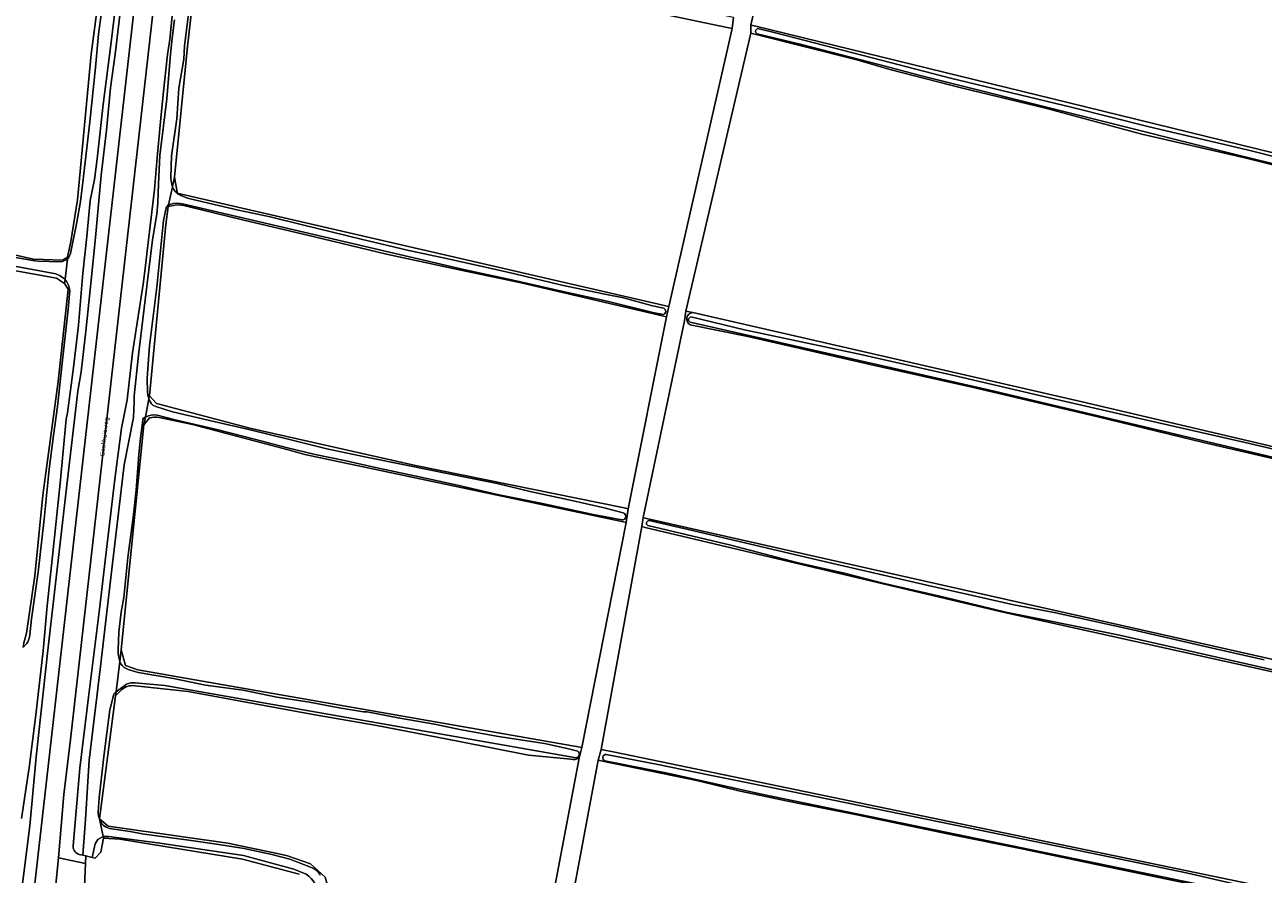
# Model space of a CAD drawing. Header units: metres. Extents: x 149984 to 156489, y 469398 to 478068.
# Tile 141 of 256: x 152403 to 152641, y 471789 to 471953. Entities that reach past the tile are written whole.
import ezdxf
from ezdxf.enums import TextEntityAlignment as Align

# ---------------------------------------------------------------- set-up
doc = ezdxf.new("R2010")
doc.units = ezdxf.units.M
doc.header["$LTSCALE"] = 0.75
for name, color, linetype, lineweight in [('B-WE-GR-GRAS-GV', 252, 'Continuous', 13), ('B-WE-OG-TERREIN_ERF-GV', 252, 'Continuous', 18), ('B-WE-OG-TERREIN_OEVER-GV', 252, 'Continuous', 18), ('B-WE-OG-TOPOGRAFIE-T18', 7, 'Continuous', 18), ('B-WE-OG-WATER_SLOOT-GV', 252, 'Continuous', 18), ('B-WE-OG-WEG-GV', 252, 'Continuous', 18), ('B-WE-VH-GESLOTENVERHARDING_ASFALT-GV', 252, 'Continuous', 18), ('B-WE-VH-OPENVERHARDING_BETONSTRAATSTEEN-GV', 252, 'Continuous', 18)]:
    doc.layers.add(name, color=color, linetype=linetype, lineweight=lineweight)
doc.styles.add('NLCS-ISO-M500-T18', font='NLCS-ISO.ttf', dxfattribs={"height": 0.9})

msp = doc.modelspace()

# ---------------------------------------------------------------- linework, layer by layer
at = {"layer": 'B-WE-GR-GRAS-GV', "flags": 128}
msp.add_lwpolyline([(152415.378, 471947.155), (152419.686, 471980.186), (152416.344, 471982.175), (152332.471, 472004.4), (152313.053, 471928.365), (152312.875, 471926.962), (152314.791, 471926.596), (152315.214, 471927.316), (152316.072, 471927.683), (152404.248, 471907.78), (152409.873, 471907.541), (152410.83, 471908.139), (152411.449, 471911.134), (152412.745, 471919.15)], close=True, dxfattribs=at)
for points in [[(152665.286, 471963.882), (152551.876, 471992.881), (152551.366, 471993.011), (152542.255, 471952.769), (152543.216, 471952.534), (152603.486, 471937.786), (152754.715, 471900.779)], [(152437.993, 471975.93), (152436.821, 471974.562), (152433.91, 471948.633), (152431.397, 471923.497), (152431.892, 471920.65), (152431.926, 471920.455), (152526.172, 471898.706), (152526.514, 471898.627), (152538.685, 471952.073)], [(152538.685, 471952.073), (152538.002, 471952.218), (152533.411, 471953.194), (152506.459, 471958.924), (152498.865, 471960.539), (152492.237, 471962.04), (152477.735, 471966.079), (152451.211, 471973.584), (152441.379, 471976.132)], [(152651.744, 471923.619), (152637.307, 471927.219), (152617.46, 471931.772), (152598.922, 471936.775), (152582.751, 471940.678), (152569.001, 471944.241), (152562.663, 471946.099), (152542.776, 471951.071), (152542.261, 471951.2), (152529.756, 471897.781), (152531.033, 471897.488), (152531.078, 471897.478), (152605.999, 471880.299), (152789.809, 471837.199)], [(152431.536, 471918.114), (152430.143, 471917.849), (152429.746, 471914.41), (152426.571, 471881.469), (152427.84, 471880.074), (152427.894, 471880.014), (152428.151, 471879.946), (152432.818, 471878.71), (152445.885, 471875.251), (152477.768, 471868.108), (152517.916, 471859.922), (152518.646, 471859.773), (152526.054, 471896.683), (152525.751, 471896.754), (152498.059, 471903.205), (152486.136, 471905.692), (152472.154, 471908.733), (152458.345, 471912.076), (152444.475, 471915.339), (152433.722, 471917.941)], [(152402.315, 471833.72), (152402.897, 471835.837), (152404.538, 471846.896), (152406.072, 471862.401), (152408.983, 471884.203), (152410.941, 471901.983), (152410.253, 471903.094), (152408.665, 471904.1), (152400.875, 471905.51)], [(152531.078, 471897.478), (152531.033, 471897.488), (152529.756, 471897.781), (152529.494, 471895.889), (152521.556, 471858.053), (152522.203, 471857.907), (152666.681, 471825.377), (152684.49, 471821.331), (152692.195, 471819.581), (152776.747, 471800.374), (152815.103, 471791.724), (152870.333, 471779.268), (152910.495, 471770.211), (152922.592, 471767.539), (152960.032, 471759.268), (153025.215, 471744.869)], [(152648.451, 471868.074), (152629.32, 471872.499), (152609.003, 471877.455), (152585.364, 471883.026), (152565.21, 471887.495), (152541.701, 471892.889), (152530.58, 471895.134)], [(152426.571, 471877.236), (152425.512, 471875.913), (152421.147, 471832.653), (152421.94, 471829.611), (152424.322, 471828.817), (152432.706, 471827.35), (152509.426, 471813.93), (152509.782, 471813.868), (152518.249, 471857.127)], [(152518.249, 471857.127), (152517.133, 471857.363), (152464.041, 471868.619), (152456.469, 471870.224), (152453.267, 471871.073), (152434.863, 471875.952), (152428.441, 471877.314)], [(152806.616, 471791.418), (152778.467, 471797.861), (152775.977, 471798.425), (152757.558, 471802.272), (152755.597, 471802.626), (152751.402, 471803.867), (152739.878, 471806.599), (152677.396, 471820.747), (152590.48, 471839.929), (152521.951, 471856.178), (152521.292, 471856.334), (152513.486, 471813.471), (152516.08, 471812.934), (152657.429, 471783.677), (152668.797, 471781.324), (152798.576, 471753.014), (152923.724, 471725.232), (152936.95, 471722.413), (152944.578, 471720.787), (152961.359, 471717.211), (153019.659, 471704.785), (153020.658, 471704.572), (153028.688, 471702.861)], [(152421.024, 471824.765), (152420.038, 471823.814), (152419.133, 471816.887), (152416.944, 471800.138), (152418.648, 471798.718), (152433.058, 471796.672), (152441.653, 471795.452), (152451.436, 471793.399), (152453.155, 471793.038), (152457.558, 471791.475), (152460.398, 471788.919), (152461.25, 471785.795), (152459.688, 471774.293), (152478.054, 471770.658), (152487.378, 471769.331), (152497.535, 471767.517), (152499.901, 471767.062)], [(152507.605, 471811.587), (152499.468, 471812.413), (152485.888, 471815.083), (152470.305, 471818.097), (152458.084, 471820.232), (152443.757, 471822.859), (152434.026, 471824.605), (152423.227, 471825.765)], [(152500.586, 471766.198), (152509.248, 471811.782)], [(152644.699, 471783.791), (152635.066, 471785.917), (152620.434, 471788.905), (152609.639, 471791.154), (152594.372, 471794.403), (152581.988, 471796.865), (152573.036, 471798.759), (152562.68, 471800.943), (152549.383, 471803.568), (152540.181, 471805.432), (152532.127, 471807.427), (152513.755, 471811.216), (152512.881, 471811.396), (152504.018, 471764.035), (152504.437, 471763.953), (152504.99, 471763.844), (152542.44, 471756.485), (152546.196, 471755.747)]]:
    msp.add_lwpolyline(points, dxfattribs=at)
at = {"layer": 'B-WE-GR-GRAS-GV'}
for points in [[(152433.722, 471917.941, 0.1210477), (152431.536, 471918.114)], [(152530.58, 471895.134, -0.7371038), (152531.078, 471897.478)], [(152428.441, 471877.314, 0.0781623), (152426.571, 471877.236)], [(152423.227, 471825.765, 0.2080182), (152421.024, 471824.765)], [(152509.248, 471811.782, -0.1341388), (152507.605, 471811.587)]]:
    msp.add_lwpolyline(points, format="xyb", dxfattribs=at)
at = {"layer": 'B-WE-OG-TERREIN_ERF-GV', "flags": 128}
for points in [[(152504.018, 471764.035), (152512.881, 471811.396), (152513.486, 471813.471), (152521.292, 471856.334), (152521.556, 471858.053), (152529.494, 471895.889), (152529.756, 471897.781), (152542.261, 471951.2), (152542.255, 471952.769), (152551.366, 471993.011)], [(152538.954, 471954.193), (152538.685, 471952.073), (152526.514, 471898.627), (152526.054, 471896.683), (152518.646, 471859.773), (152518.249, 471857.127), (152509.782, 471813.868), (152509.248, 471811.782), (152500.586, 471766.198)], [(152455.4, 471789.48), (152444.46, 471792.37), (152420.87, 471796.24), (152417.73, 471796.44), (152417.19, 471793.71), (152416.11, 471792.55), (152415.537, 471792.696), (152415.322, 471792.751), (152414.339, 471793.002), (152414.274, 471791.564), (152414.074, 471787.154), (152414.05, 471786.634), (152414.016, 471785.894), (152414.989, 471785.713), (152415.733, 471785.575)]]:
    msp.add_lwpolyline(points, dxfattribs=at)
at = {"layer": 'B-WE-OG-TERREIN_OEVER-GV', "flags": 128}
for points in [[(152426.238, 472011.782), (152425.285, 472011.954), (152424.48, 472005.332), (152423.912, 471993.93), (152422.669, 471979.251), (152421.174, 471965.906), (152419.132, 471948.958), (152417.696, 471937.483), (152416.506, 471927.025), (152415.978, 471923.051), (152415.195, 471919.062), (152414.517, 471912.1), (152413.749, 471905.051), (152412.892, 471895.063), (152411.984, 471886.898), (152410.788, 471878.202), (152410.56, 471877.004), (152409.368, 471864.654), (152407.902, 471850.621), (152406.87, 471841.106), (152406.101, 471832.415), (152404.723, 471820.171), (152403.411, 471809.984), (152401.957, 471800.221)], [(152441.379, 471976.132), (152451.211, 471973.584), (152477.735, 471966.079), (152492.237, 471962.04), (152498.865, 471960.539), (152506.459, 471958.924), (152533.411, 471953.194), (152538.002, 471952.218), (152538.685, 471952.073), (152538.954, 471954.193), (152534.313, 471955.189), (152505.715, 471961.328), (152498.225, 471962.603), (152475.252, 471969.239), (152439.868, 471979.46), (152438.412, 471980.386), (152437.883, 471982.9), (152437.608, 471980.738)], [(152419.745, 471980.87), (152419.686, 471980.186), (152415.378, 471947.155), (152412.745, 471919.15), (152411.449, 471911.134), (152410.83, 471908.139)], [(152411.353, 471908.84), (152412.593, 471914.885), (152413.287, 471918.87), (152413.739, 471922.588), (152414.324, 471927.47), (152415.075, 471934.157), (152416.191, 471944.598), (152416.78, 471950.98), (152417.7, 471958.12), (152418.721, 471965.834), (152419.585, 471971.805), (152420.348, 471978.503)], [(152436.821, 471974.562), (152436.942, 471975.51), (152436.585, 471974.462), (152435.964, 471972.473), (152435.442, 471969.844), (152434.824, 471965.467), (152434.507, 471961.408), (152433.994, 471954.411), (152433.344, 471948.685), (152433.159, 471946.23), (152432.244, 471940.652), (152431.851, 471934.72), (152430.817, 471927.606), (152430.719, 471925.615), (152430.704, 471923.291)], [(152430.996, 471921.689), (152431.397, 471923.497), (152433.91, 471948.633), (152436.821, 471974.562)], [(152401.78, 471784.62), (152403.57, 471798.78), (152404.75, 471812.08), (152407.01, 471832.55), (152410.68, 471864.29), (152412.8, 471882.4), (152413.42, 471886.07), (152414.34, 471893.89), (152415.28, 471903.09), (152416.22, 471911.91), (152417.26, 471923.91), (152418.28, 471932.55), (152419.07, 471940.69), (152419.98, 471947.17), (152420.51, 471951.48), (152421.23, 471957.84)], [(152431.18, 471957.12), (152430.46, 471950), (152430.05, 471947.12), (152429.24, 471939.4), (152428.75, 471934.89), (152428.06, 471927.32), (152427.56, 471921.13), (152426.41, 471911.44), (152425.67, 471905.43), (152425.39, 471902.944), (152423.282, 471889.728), (152422.279, 471880.717), (152421.179, 471875.277), (152419.907, 471865.422), (152418.299, 471851.929), (152416.952, 471840.432), (152414.861, 471823.558), (152413.206, 471809.891), (152411.863, 471794.974)], [(152413.384, 471793.245), (152413.781, 471793.144), (152414.252, 471800.005), (152415.004, 471811.404), (152417.14, 471829.464), (152419.073, 471845.967), (152421.691, 471868.205), (152422.588, 471872.768), (152423.505, 471877.333), (152423.599, 471880.396), (152423.613, 471881.492), (152424.436, 471889.264), (152425.735, 471899.919), (152427.154, 471911.47), (152427.981, 471916.383), (152428.197, 471918.553), (152428.302, 471922.21), (152428.595, 471927.713), (152429.943, 471938.583), (152430.647, 471947.158), (152430.937, 471950.246), (152431.373, 471953.785)], [(152754.715, 471900.779), (152603.486, 471937.786), (152543.216, 471952.534), (152542.255, 471952.769), (152542.261, 471951.2), (152542.776, 471951.071), (152562.663, 471946.099), (152569.001, 471944.241), (152582.751, 471940.678), (152598.922, 471936.775), (152617.46, 471931.772), (152637.307, 471927.219), (152651.744, 471923.619)], [(153049.195, 471824.049), (153049.74, 471826.394), (153049.719, 471826.406), (153047.259, 471827.796), (153046.947, 471827.972), (152914.979, 471860.024), (152833.374, 471879.671), (152819.224, 471883.274), (152803.522, 471887.252), (152787.043, 471891.293), (152769.507, 471895.309), (152747.021, 471900.751), (152732.174, 471904.19), (152635.501, 471927.89), (152575.35, 471942.928), (152566.906, 471945.21), (152551.984, 471949.05), (152543.479, 471951.092)], [(152543.616, 471952.079), (152546.994, 471951.26), (152567.322, 471945.999), (152580.671, 471942.568), (152604.145, 471936.92), (152618.876, 471933.205), (152637.724, 471928.751), (152651.712, 471925.267)], [(152316.017, 471926.948), (152321.051, 471925.947), (152329.049, 471924.231), (152340.253, 471921.621), (152350.877, 471919.176), (152362.295, 471916.687), (152370.097, 471914.782), (152377.894, 471913.057), (152388.916, 471910.409), (152398.911, 471908.376), (152404.497, 471907.431), (152405.156, 471907.352), (152409.511, 471907.215), (152409.841, 471907.29), (152410.783, 471907.724), (152410.83, 471908.139), (152409.873, 471907.541), (152404.248, 471907.78), (152316.072, 471927.683), (152315.214, 471927.316), (152314.791, 471926.596), (152314.706, 471926.109), (152314.96, 471925.326), (152315.531, 471924.729)], [(152315.531, 471924.729), (152400.875, 471905.51), (152408.665, 471904.1), (152410.253, 471903.094), (152410.342, 471903.874), (152409.284, 471904.632), (152408.565, 471904.922), (152397.826, 471906.908), (152387.587, 471909.187), (152374.371, 471912.327), (152366.551, 471913.974), (152355.738, 471916.542), (152346.766, 471918.654), (152337.02, 471920.761), (152327.459, 471923.023), (152320.217, 471924.531), (152315.967, 471925.414)], [(152431.397, 471923.497), (152430.996, 471921.689)], [(152433.722, 471917.941), (152444.475, 471915.339), (152458.345, 471912.076), (152472.154, 471908.733), (152486.136, 471905.692), (152498.059, 471903.205), (152525.751, 471896.754), (152526.054, 471896.683), (152526.514, 471898.627), (152526.172, 471898.706), (152431.926, 471920.455), (152431.892, 471920.65), (152431.397, 471923.497)], [(152432.471, 471920.031), (152433.863, 471919.461), (152437.938, 471918.531), (152443.677, 471917.176), (152449.78, 471915.875), (152456.044, 471914.356), (152467.313, 471911.578), (152476.48, 471909.422), (152483.404, 471907.934), (152490.623, 471906.312), (152496.863, 471904.962), (152505.927, 471902.762), (152514.149, 471901.019), (152517.766, 471900.347), (152523.363, 471898.774), (152525.523, 471898.307)], [(152429.796, 471917.649), (152429.3, 471915.166), (152428.806, 471910.711), (152428.016, 471902.387), (152426.571, 471891.092), (152426.162, 471884.865), (152426.213, 471882.126)], [(152426.462, 471880.899), (152426.571, 471881.469), (152429.746, 471914.41), (152430.143, 471917.849), (152430.213, 471918.166)], [(152525.394, 471897.115), (152523.39, 471897.489), (152514.623, 471899.653), (152505.818, 471901.575), (152496.564, 471903.735), (152487.296, 471905.712), (152432.921, 471918.378), (152431.858, 471918.495), (152431.194, 471918.433), (152430.213, 471918.166), (152430.143, 471917.849), (152431.536, 471918.114)], [(152410.83, 471908.139), (152410.783, 471907.724)], [(152410.342, 471903.874), (152410.253, 471903.094), (152410.941, 471901.983), (152408.983, 471884.203), (152406.072, 471862.401), (152404.538, 471846.896), (152402.897, 471835.837), (152402.315, 471833.72), (152402.195, 471833.166)], [(152403.556, 471835.52), (152403.903, 471838.613), (152405.175, 471847.58), (152406.307, 471857.783), (152407.25, 471867.377), (152408.104, 471873.867), (152408.879, 471879.427), (152409.808, 471887.742), (152410.911, 471898.129), (152411.266, 471901.714)], [(152917.103, 471804.857), (152908.011, 471807.168), (152896.676, 471809.951), (152885.341, 471812.769), (152872.829, 471815.644), (152864.328, 471817.624), (152855.662, 471819.775), (152828.363, 471826.414), (152801.528, 471832.694), (152785.082, 471836.225), (152685.069, 471859.641), (152587.967, 471882.66), (152530.567, 471895.646)], [(152530.728, 471896.632), (152541.028, 471894.186), (152562.85, 471889.519), (152581.09, 471885.418), (152599.751, 471881.098), (152616.796, 471877.191), (152637.335, 471872.528), (152662.54, 471866.596)], [(152789.809, 471837.199), (152605.999, 471880.299), (152531.078, 471897.478)], [(152530.58, 471895.134), (152541.701, 471892.889), (152565.21, 471887.495), (152585.364, 471883.026), (152609.003, 471877.455), (152629.32, 471872.499), (152648.451, 471868.074)], [(152426.571, 471881.469), (152426.462, 471880.899)], [(152428.441, 471877.314), (152434.863, 471875.952), (152453.267, 471871.073), (152456.469, 471870.224), (152464.041, 471868.619), (152517.133, 471857.363), (152518.249, 471857.127), (152518.646, 471859.773), (152517.916, 471859.922), (152477.768, 471868.108), (152445.885, 471875.251), (152432.818, 471878.71), (152428.151, 471879.946), (152427.894, 471880.014), (152427.84, 471880.074), (152426.571, 471881.469)], [(152427.244, 471879.67), (152427.785, 471879.406), (152431.011, 471878.392), (152438.964, 471876.539), (152445.694, 471874.991), (152453.542, 471873.075), (152460.726, 471871.268), (152468.007, 471869.76), (152476.298, 471868.085), (152484.169, 471866.481), (152493.493, 471864.605), (152500.092, 471863.028), (152507.248, 471861.447), (152514.071, 471859.932), (152517.724, 471858.994)], [(152420.866, 471830.397), (152421.147, 471832.653), (152425.512, 471875.913), (152425.795, 471877.397)], [(152425.289, 471876.795), (152424.846, 471873.353)], [(152517.474, 471857.604), (152511.914, 471858.649), (152502.196, 471860.752), (152493.501, 471862.514), (152485.837, 471864.277), (152478.776, 471865.829), (152470.663, 471867.552), (152464.063, 471869.032), (152458.473, 471870.163), (152452.883, 471871.533), (152446.775, 471873.144), (152439.555, 471874.978), (152431.786, 471876.818), (152428.026, 471877.765), (152427.153, 471877.817), (152426.384, 471877.652), (152425.795, 471877.397), (152425.512, 471875.913), (152426.571, 471877.236)], [(152424.846, 471873.353), (152424.507, 471870.185), (152424.029, 471863.342), (152423.459, 471858.077), (152422.424, 471850.408), (152421.648, 471842.688), (152421.12, 471839.905), (152420.672, 471836.025), (152420.536, 471832.637)], [(153025.215, 471744.869), (152960.032, 471759.268), (152922.592, 471767.539), (152910.495, 471770.211), (152870.333, 471779.268), (152815.103, 471791.724), (152776.747, 471800.374), (152692.195, 471819.581), (152684.49, 471821.331), (152666.681, 471825.377), (152522.203, 471857.907), (152521.556, 471858.053), (152521.292, 471856.334), (152521.951, 471856.178), (152590.48, 471839.929), (152677.396, 471820.747), (152739.878, 471806.599), (152751.402, 471803.867), (152755.597, 471802.626), (152757.558, 471802.272), (152775.977, 471798.425)], [(152522.673, 471857.501), (152531.07, 471855.594), (152555.28, 471849.868), (152576.127, 471845.081), (152592.837, 471841.302), (152600.617, 471839.814), (152615.754, 471836.482), (152629.679, 471833.275), (152641.023, 471830.696)], [(152767.361, 471800.376), (152751.441, 471803.981), (152744.976, 471805.621), (152731.208, 471808.759), (152715.865, 471812.234), (152703.638, 471815), (152689.359, 471818.235), (152672.008, 471822.122), (152660.516, 471824.645), (152645.807, 471828.069), (152629.912, 471831.691), (152613.169, 471835.437), (152599.663, 471838.219), (152591.33, 471839.869), (152579.465, 471842.763), (152567.397, 471845.543), (152560.557, 471847.289), (152551.097, 471849.406), (152538.39, 471852.733), (152522.418, 471856.542)], [(152509.248, 471811.782), (152509.782, 471813.868), (152509.426, 471813.93), (152432.706, 471827.35), (152424.322, 471828.817), (152421.94, 471829.611), (152421.147, 471832.653), (152420.866, 471830.397)], [(152422.487, 471828.873), (152424.373, 471828.253), (152431.19, 471827.118), (152437.332, 471825.862), (152444.625, 471824.904), (152451.107, 471823.547), (152457.379, 471822.567), (152463.074, 471821.514), (152467.743, 471820.74), (152468.439, 471820.701), (152474.738, 471819.482), (152481.396, 471818.324), (152486.592, 471817.236), (152493.747, 471815.976), (152502.54, 471814.62), (152506.95, 471813.661), (152508.995, 471813.155)], [(152508.658, 471811.885), (152429.545, 471825.763), (152423.817, 471826.307)], [(152419.696, 471824.097), (152418.98, 471821.12), (152417.763, 471812.109), (152416.925, 471804.189), (152416.681, 471801.512)], [(152422.128, 471826.056), (152420.139, 471824.585), (152420.038, 471823.814), (152421.024, 471824.765)], [(152420.038, 471823.814), (152420.139, 471824.585)], [(152423.227, 471825.765), (152434.026, 471824.605), (152443.757, 471822.859), (152458.084, 471820.232), (152470.305, 471818.097), (152485.888, 471815.083), (152499.468, 471812.413), (152507.605, 471811.587)], [(152416.944, 471800.138), (152419.133, 471816.887), (152420.038, 471823.814)], [(152657.429, 471783.677), (152516.08, 471812.934), (152513.486, 471813.471), (152512.881, 471811.396), (152513.755, 471811.216), (152532.127, 471807.427), (152540.181, 471805.432), (152549.383, 471803.568), (152562.68, 471800.943), (152573.036, 471798.759), (152581.988, 471796.865), (152594.372, 471794.403), (152609.639, 471791.154), (152620.434, 471788.905), (152635.066, 471785.917), (152644.699, 471783.791)], [(152514.442, 471812.511), (152524.046, 471810.624), (152534.695, 471808.507), (152549.674, 471805.467), (152568.843, 471801.561), (152585.98, 471798.013), (152611.495, 471792.773), (152626.307, 471789.692), (152634.897, 471787.712), (152653.475, 471783.953)], [(152544.338, 471804.909), (152526.535, 471808.835), (152514.162, 471811.301)], [(153018.81, 471702.645), (153009.965, 471704.509), (152998.184, 471706.959), (152985.379, 471709.795), (152976.494, 471711.874), (152906.585, 471726.714), (152886.226, 471731.273), (152862.264, 471736.122), (152836.7, 471741.838), (152819.958, 471745.937), (152805.854, 471749.081), (152783.237, 471754.035), (152765.374, 471757.785), (152722.035, 471767.475), (152664.47, 471779.828), (152658.629, 471781.081), (152627.711, 471787.716), (152544.338, 471804.909)], [(152499.901, 471767.062), (152497.535, 471767.517), (152487.378, 471769.331), (152478.054, 471770.658), (152459.688, 471774.293), (152461.25, 471785.795), (152460.398, 471788.919), (152457.558, 471791.475), (152453.155, 471793.038), (152451.436, 471793.399), (152441.653, 471795.452), (152433.058, 471796.672), (152418.648, 471798.718), (152416.944, 471800.138)], [(152418.903, 471798.317), (152422.828, 471797.739), (152425.179, 471797.283), (152427.933, 471796.872), (152434.156, 471796.056), (152439.485, 471795.245), (152444.77, 471794.461), (152450.145, 471793.276), (152453.604, 471792.378), (152457.573, 471790.835)], [(152456.735, 471789.496), (152454.369, 471790.471), (152444.693, 471793.087), (152428.088, 471795.559), (152418.717, 471796.765), (152417.669, 471796.725), (152417.73, 471796.44), (152420.87, 471796.24), (152444.46, 471792.37), (152455.4, 471789.48)]]:
    msp.add_lwpolyline(points, dxfattribs=at)
at = {"layer": 'B-WE-OG-TERREIN_OEVER-GV'}
for points in [[(152543.479, 471951.092, -0.7530457), (152543.616, 471952.079)], [(152430.704, 471923.291, 0.0607485), (152430.996, 471921.689)], [(152430.996, 471921.689, 0.1957561), (152432.471, 471920.031)], [(152430.213, 471918.166, 0.1892584), (152429.796, 471917.649)], [(152431.536, 471918.114, -0.1210477), (152433.722, 471917.941)], [(152410.783, 471907.724, 0.1456513), (152411.353, 471908.84)], [(152411.266, 471901.714, 0.1227358), (152410.342, 471903.874)], [(152525.523, 471898.307, -0.7085871), (152525.394, 471897.115)], [(152531.078, 471897.478, 0.7371038), (152530.58, 471895.134)], [(152530.567, 471895.646, -0.7201292), (152530.728, 471896.632)], [(152426.213, 471882.126, 0.0805114), (152426.462, 471880.899)], [(152426.462, 471880.899, 0.1440007), (152427.244, 471879.67)], [(152425.795, 471877.397, 0.3865103), (152425.289, 471876.795)], [(152426.571, 471877.236, -0.0781623), (152428.441, 471877.314)], [(152517.724, 471858.994, -0.8719442), (152517.474, 471857.604)], [(152522.418, 471856.542, -0.7350215), (152522.673, 471857.501)], [(152402.195, 471833.166, 0.2536656), (152403.556, 471835.52)], [(152420.536, 471832.637, 0.066958), (152420.866, 471830.397)], [(152420.866, 471830.397, 0.2298374), (152422.487, 471828.873)], [(152423.817, 471826.307, 0.1133101), (152422.128, 471826.056)], [(152420.139, 471824.585, 0.0913459), (152419.696, 471824.097)], [(152421.024, 471824.765, -0.2080182), (152423.227, 471825.765)], [(152508.995, 471813.155, -0.6265805), (152508.658, 471811.885)], [(152514.162, 471811.301, -0.8457466), (152514.442, 471812.511)], [(152507.605, 471811.587, 0.1341388), (152509.248, 471811.782)], [(152416.681, 471801.512, 0.1069684), (152416.944, 471800.138)], [(152416.944, 471800.138, 0.2894575), (152418.903, 471798.317)], [(152411.863, 471794.974, 0.4105929), (152413.384, 471793.245)], [(152457.573, 471790.835, -0.2038328), (152459.415, 471789.313)], [(152458.984, 471785.394, 0.2467733), (152456.735, 471789.496)]]:
    msp.add_lwpolyline(points, format="xyb", dxfattribs=at)
at = {"layer": 'B-WE-OG-TERREIN_OEVER-GV', "flags": 128}
msp.add_lwpolyline([(152415.537, 471792.696), (152416.11, 471792.55), (152417.19, 471793.71), (152417.73, 471796.44), (152417.669, 471796.725), (152416.613, 471796.19), (152416.139, 471795.349)], close=True, dxfattribs=at)
at = {"layer": 'B-WE-OG-WATER_SLOOT-GV', "flags": 128}
for points in [[(152420.348, 471978.503), (152419.585, 471971.805), (152418.721, 471965.834), (152417.7, 471958.12), (152416.78, 471950.98), (152416.191, 471944.598), (152415.075, 471934.157), (152414.324, 471927.47), (152413.739, 471922.588), (152413.287, 471918.87), (152412.593, 471914.885), (152411.353, 471908.84)], [(152401.957, 471800.221), (152403.411, 471809.984), (152404.723, 471820.171), (152406.101, 471832.415), (152406.87, 471841.106), (152407.902, 471850.621), (152409.368, 471864.654), (152410.56, 471877.004), (152410.788, 471878.202), (152411.984, 471886.898), (152412.892, 471895.063), (152413.749, 471905.051), (152414.517, 471912.1), (152415.195, 471919.062), (152415.978, 471923.051), (152416.506, 471927.025), (152417.696, 471937.483), (152419.132, 471948.958), (152421.174, 471965.906)], [(152431.373, 471953.785), (152430.937, 471950.246), (152430.647, 471947.158), (152429.943, 471938.583), (152428.595, 471927.713), (152428.302, 471922.21), (152428.197, 471918.553), (152427.981, 471916.383), (152427.154, 471911.47), (152425.735, 471899.919), (152424.436, 471889.264), (152423.613, 471881.492), (152423.599, 471880.396), (152423.505, 471877.333), (152422.588, 471872.768), (152421.691, 471868.205), (152419.073, 471845.967), (152417.14, 471829.464), (152415.004, 471811.404), (152414.252, 471800.005), (152413.781, 471793.144), (152414.339, 471793.002), (152415.322, 471792.751), (152415.537, 471792.696), (152416.139, 471795.349), (152416.613, 471796.19), (152417.669, 471796.725), (152416.944, 471800.138)], [(152430.704, 471923.291), (152430.719, 471925.615), (152430.817, 471927.606), (152431.851, 471934.72), (152432.244, 471940.652), (152433.159, 471946.23), (152433.344, 471948.685), (152433.994, 471954.411)], [(152543.479, 471951.092), (152551.984, 471949.05), (152566.906, 471945.21), (152575.35, 471942.928), (152635.501, 471927.89), (152732.174, 471904.19), (152747.021, 471900.751), (152769.507, 471895.309), (152787.043, 471891.293), (152803.522, 471887.252), (152819.224, 471883.274), (152833.374, 471879.671)], [(152651.712, 471925.267), (152637.724, 471928.751), (152618.876, 471933.205), (152604.145, 471936.92), (152580.671, 471942.568), (152567.322, 471945.999), (152546.994, 471951.26), (152543.616, 471952.079)], [(152410.342, 471903.874), (152410.783, 471907.724), (152409.841, 471907.29), (152409.511, 471907.215), (152405.156, 471907.352), (152404.497, 471907.431), (152398.911, 471908.376), (152388.916, 471910.409), (152377.894, 471913.057), (152370.097, 471914.782), (152362.295, 471916.687), (152350.877, 471919.176), (152340.253, 471921.621), (152329.049, 471924.231), (152321.051, 471925.947), (152316.017, 471926.948)], [(152315.967, 471925.414), (152320.217, 471924.531), (152327.459, 471923.023), (152337.02, 471920.761), (152346.766, 471918.654), (152355.738, 471916.542), (152366.551, 471913.974), (152374.371, 471912.327), (152387.587, 471909.187), (152397.826, 471906.908), (152408.565, 471904.922), (152409.284, 471904.632), (152410.342, 471903.874)], [(152430.996, 471921.689), (152430.213, 471918.166), (152431.194, 471918.433), (152431.858, 471918.495), (152432.921, 471918.378), (152487.296, 471905.712), (152496.564, 471903.735), (152505.818, 471901.575), (152514.623, 471899.653), (152523.39, 471897.489), (152525.394, 471897.115)], [(152430.213, 471918.166), (152430.996, 471921.689)], [(152525.523, 471898.307), (152523.363, 471898.774), (152517.766, 471900.347), (152514.149, 471901.019), (152505.927, 471902.762), (152496.863, 471904.962), (152490.623, 471906.312), (152483.404, 471907.934), (152476.48, 471909.422), (152467.313, 471911.578), (152456.044, 471914.356), (152449.78, 471915.875), (152443.677, 471917.176), (152437.938, 471918.531), (152433.863, 471919.461), (152432.471, 471920.031)], [(152426.213, 471882.126), (152426.162, 471884.865), (152426.571, 471891.092), (152428.016, 471902.387), (152428.806, 471910.711), (152429.3, 471915.166), (152429.796, 471917.649)], [(152410.783, 471907.724), (152410.342, 471903.874)], [(152411.266, 471901.714), (152410.911, 471898.129), (152409.808, 471887.742), (152408.879, 471879.427), (152408.104, 471873.867), (152407.25, 471867.377), (152406.307, 471857.783), (152405.175, 471847.58), (152403.903, 471838.613), (152403.556, 471835.52)], [(152530.567, 471895.646), (152587.967, 471882.66), (152685.069, 471859.641), (152785.082, 471836.225), (152801.528, 471832.694), (152828.363, 471826.414), (152855.662, 471819.775)], [(152662.54, 471866.596), (152637.335, 471872.528), (152616.796, 471877.191), (152599.751, 471881.098), (152581.09, 471885.418), (152562.85, 471889.519), (152541.028, 471894.186), (152530.728, 471896.632)], [(152426.462, 471880.899), (152425.795, 471877.397), (152426.384, 471877.652), (152427.153, 471877.817), (152428.026, 471877.765), (152431.786, 471876.818), (152439.555, 471874.978), (152446.775, 471873.144), (152452.883, 471871.533), (152458.473, 471870.163), (152464.063, 471869.032), (152470.663, 471867.552), (152478.776, 471865.829), (152485.837, 471864.277), (152493.501, 471862.514), (152502.196, 471860.752), (152511.914, 471858.649), (152517.474, 471857.604)], [(152425.795, 471877.397), (152426.462, 471880.899)], [(152517.724, 471858.994), (152514.071, 471859.932), (152507.248, 471861.447), (152500.092, 471863.028), (152493.493, 471864.605), (152484.169, 471866.481), (152476.298, 471868.085), (152468.007, 471869.76), (152460.726, 471871.268), (152453.542, 471873.075), (152445.694, 471874.991), (152438.964, 471876.539), (152431.011, 471878.392), (152427.785, 471879.406), (152427.244, 471879.67)], [(152420.536, 471832.637), (152420.672, 471836.025), (152421.12, 471839.905), (152421.648, 471842.688), (152422.424, 471850.408), (152423.459, 471858.077), (152424.029, 471863.342), (152424.507, 471870.185), (152424.846, 471873.353), (152425.289, 471876.795)], [(152641.023, 471830.696), (152629.679, 471833.275), (152615.754, 471836.482), (152600.617, 471839.814), (152592.837, 471841.302), (152576.127, 471845.081), (152555.28, 471849.868), (152531.07, 471855.594), (152522.673, 471857.501)], [(152522.418, 471856.542), (152538.39, 471852.733), (152551.097, 471849.406), (152560.557, 471847.289), (152567.397, 471845.543), (152579.465, 471842.763), (152591.33, 471839.869), (152599.663, 471838.219), (152613.169, 471835.437), (152629.912, 471831.691), (152645.807, 471828.069), (152660.516, 471824.645), (152672.008, 471822.122), (152689.359, 471818.235), (152703.638, 471815), (152715.865, 471812.234), (152731.208, 471808.759), (152744.976, 471805.621), (152751.441, 471803.981)], [(152420.139, 471824.585), (152420.21, 471825.131), (152420.866, 471830.397)], [(152420.866, 471830.397), (152420.21, 471825.131), (152420.139, 471824.585), (152422.128, 471826.056)], [(152508.995, 471813.155), (152506.95, 471813.661), (152502.54, 471814.62), (152493.747, 471815.976), (152486.592, 471817.236), (152481.396, 471818.324), (152474.738, 471819.482), (152468.439, 471820.701), (152467.743, 471820.74), (152463.074, 471821.514), (152457.379, 471822.567), (152451.107, 471823.547), (152444.625, 471824.904), (152437.332, 471825.862), (152431.19, 471827.118), (152424.373, 471828.253), (152422.487, 471828.873)], [(152423.817, 471826.307), (152429.545, 471825.763), (152508.658, 471811.885)], [(152416.681, 471801.512), (152416.925, 471804.189), (152417.763, 471812.109), (152418.98, 471821.12), (152419.696, 471824.097)], [(152653.475, 471783.953), (152634.897, 471787.712), (152626.307, 471789.692), (152611.495, 471792.773), (152585.98, 471798.013), (152568.843, 471801.561), (152549.674, 471805.467), (152534.695, 471808.507), (152524.046, 471810.624), (152514.442, 471812.511)], [(152514.162, 471811.301), (152526.535, 471808.835), (152544.338, 471804.909), (152627.711, 471787.716), (152658.629, 471781.081), (152664.47, 471779.828), (152722.035, 471767.475), (152765.374, 471757.785), (152783.237, 471754.035), (152805.854, 471749.081), (152819.958, 471745.937), (152836.7, 471741.838), (152862.264, 471736.122), (152886.226, 471731.273), (152906.585, 471726.714), (152976.494, 471711.874), (152985.379, 471709.795), (152998.184, 471706.959), (153009.965, 471704.509), (153018.81, 471702.645)], [(152416.944, 471800.138), (152417.669, 471796.725), (152418.717, 471796.765), (152428.088, 471795.559), (152444.693, 471793.087), (152454.369, 471790.471), (152456.735, 471789.496)], [(152457.573, 471790.835), (152453.604, 471792.378), (152450.145, 471793.276), (152444.77, 471794.461), (152439.485, 471795.245), (152434.156, 471796.056), (152427.933, 471796.872), (152425.179, 471797.283), (152422.828, 471797.739), (152418.903, 471798.317)]]:
    msp.add_lwpolyline(points, dxfattribs=at)
at = {"layer": 'B-WE-OG-WATER_SLOOT-GV'}
for points in [[(152543.616, 471952.079, 0.7530457), (152543.479, 471951.092)], [(152430.996, 471921.689, -0.0607485), (152430.704, 471923.291)], [(152432.471, 471920.031, -0.1957561), (152430.996, 471921.689)], [(152429.796, 471917.649, -0.1892584), (152430.213, 471918.166)], [(152411.353, 471908.84, -0.1456513), (152410.783, 471907.724)], [(152410.342, 471903.874, -0.1227358), (152411.266, 471901.714)], [(152525.394, 471897.115, 0.7085871), (152525.523, 471898.307)], [(152530.728, 471896.632, 0.7201292), (152530.567, 471895.646)], [(152426.462, 471880.899, -0.0805114), (152426.213, 471882.126)], [(152427.244, 471879.67, -0.1440007), (152426.462, 471880.899)], [(152425.289, 471876.795, -0.3865103), (152425.795, 471877.397)], [(152517.474, 471857.604, 0.8719442), (152517.724, 471858.994)], [(152522.673, 471857.501, 0.7350215), (152522.418, 471856.542)], [(152403.556, 471835.52, -0.2536656), (152402.195, 471833.166)], [(152420.866, 471830.397, -0.066958), (152420.536, 471832.637)], [(152422.487, 471828.873, -0.2298374), (152420.866, 471830.397)], [(152422.128, 471826.056, -0.1133101), (152423.817, 471826.307)], [(152419.696, 471824.097, -0.0913459), (152420.139, 471824.585)], [(152508.658, 471811.885, 0.6265805), (152508.995, 471813.155)], [(152514.442, 471812.511, 0.8457466), (152514.162, 471811.301)], [(152416.944, 471800.138, -0.1069684), (152416.681, 471801.512)], [(152418.903, 471798.317, -0.2894575), (152416.944, 471800.138)], [(152459.415, 471789.313, 0.2038328), (152457.573, 471790.835)], [(152456.735, 471789.496, -0.2467733), (152458.984, 471785.394)]]:
    msp.add_lwpolyline(points, format="xyb", dxfattribs=at)
at = {"layer": 'B-WE-OG-WEG-GV', "flags": 128}
for points in [[(152388.65, 471649.23), (152407.75, 471815.84), (152426.87, 471984.8), (152428.521, 472000), (152428.58, 472000.54), (152427.71, 472010.52), (152427.98, 472013.25), (152427.33, 472013.95), (152427.136, 472014.142), (152426.15, 472015.12), (152425.389, 472015.302), (152423.787, 472015.687), (152423.374, 472012.519), (152423.346, 472012.303), (152425.285, 472011.954), (152426.238, 472011.782)], [(152430.56, 471984.47), (152411.38, 471815.4), (152410.13, 471804.85), (152409.08, 471792.651), (152414.274, 471791.564), (152414.339, 471793.002), (152413.781, 471793.144)], [(152421.23, 471957.84), (152420.51, 471951.48), (152419.98, 471947.17), (152419.07, 471940.69), (152418.28, 471932.55), (152417.26, 471923.91), (152416.22, 471911.91), (152415.28, 471903.09), (152414.34, 471893.89), (152413.42, 471886.07), (152412.8, 471882.4), (152410.68, 471864.29), (152407.01, 471832.55), (152404.75, 471812.08), (152403.57, 471798.78), (152401.78, 471784.62)], [(152411.863, 471794.974), (152413.206, 471809.891), (152414.861, 471823.558), (152416.952, 471840.432), (152418.299, 471851.929), (152419.907, 471865.422), (152421.179, 471875.277), (152422.279, 471880.717), (152423.282, 471889.728), (152425.39, 471902.944), (152425.67, 471905.43), (152426.41, 471911.44), (152427.56, 471921.13), (152428.06, 471927.32), (152428.75, 471934.89), (152429.24, 471939.4), (152430.05, 471947.12), (152430.46, 471950), (152431.18, 471957.12)], [(152413.781, 471793.144), (152413.384, 471793.245)]]:
    msp.add_lwpolyline(points, dxfattribs=at)
at = {"layer": 'B-WE-OG-WEG-GV'}
msp.add_lwpolyline([(152413.384, 471793.245, -0.4105929), (152411.863, 471794.974)], format="xyb", dxfattribs=at)
at = {"layer": 'B-WE-VH-GESLOTENVERHARDING_ASFALT-GV', "flags": 128}
for points in [[(152426.87, 471984.8), (152407.75, 471815.84), (152388.65, 471649.23)], [(152408.39, 471785.64), (152409.08, 471792.651), (152410.13, 471804.85), (152411.38, 471815.4), (152430.56, 471984.47)]]:
    msp.add_lwpolyline(points, dxfattribs=at)
at = {"layer": 'B-WE-VH-OPENVERHARDING_BETONSTRAATSTEEN-GV', "flags": 128}
msp.add_lwpolyline([(152409.08, 471792.651), (152408.39, 471785.64), (152410.945, 471787.691), (152414.074, 471787.154), (152414.274, 471791.564)], close=True, dxfattribs=at)

# ---------------------------------------------------------------- texts
at = {"layer": 'B-WE-OG-TOPOGRAFIE-T18', "style": 'NLCS-ISO-M500-T18'}
msp.add_text('Gasthuisweg', height=0.9, rotation=83.7, dxfattribs=at).set_placement((152417.991, 471873.613), align=Align.MIDDLE)

doc.saveas('drawing.dxf')
